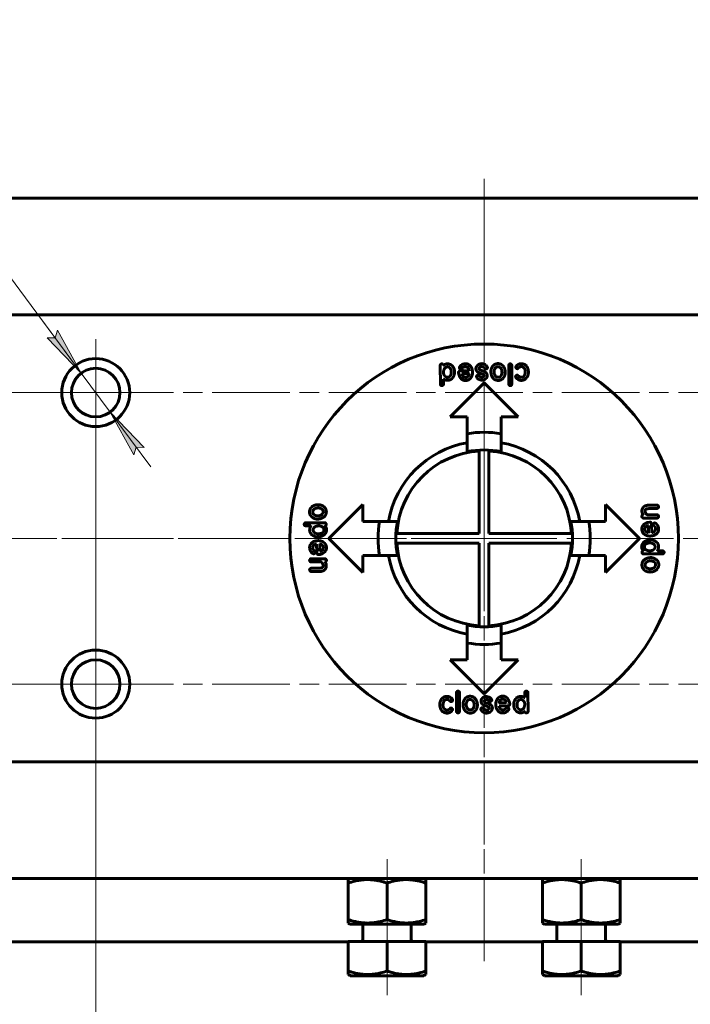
# Model space of a CAD drawing. Header units: millimetres. Extents: x 0 to 594, y 0 to 420.
# Tile 3 of 24: x 97 to 166, y 52 to 153. Entities that reach past the tile are written whole.
import ezdxf

# ---------------------------------------------------------------- set-up
doc = ezdxf.new("R2010")
doc.units = ezdxf.units.MM
for name, pattern in [('K5LT_AXLED', [12, 7.5, -1.5, 1.5, -1.5]), ('K5LT_BASIC', [0]), ('K5LT_THIN', [0])]:
    doc.linetypes.add(name, pattern=pattern)
doc.layers.add('Системный слой', color=7, linetype='Continuous')
doc.layers.add('Системный слой (1)', color=7, linetype='Continuous', true_color=0x6c6c6c)
doc.styles.add('KDIMTEXTSTYLE', font='txt', dxfattribs={"width": 0.96, "oblique": 15, "height": 5})
doc.styles.add('KTEXTSTYLE', font='txt', dxfattribs={"width": 0.96, "height": 5})
doc.dimstyles.new('KDIMSTYLE (1.00)', dxfattribs={"dimtxt": 5, "dimasz": 1, "dimexe": 2, "dimexo": 0, "dimgap": 1, "dimtad": 1, "dimtxsty": 'KDIMTEXTSTYLE', "dimsah": 1, "dimcen": 0, "dimdle": 1, "dimadec": 0, "dimazin": 0, "dimtfac": 0.667, "dimtmove": 0, "dimatfit": 3, "dimfxl": 1, "dimtvp": 1, "dimtolj": 1, "dimtzin": 0, "dimarcsym": 0})

# ---------------------------------------------------------------- blocks, each defined once
blk = doc.blocks.new('U37')
at = {"layer": 'Системный слой (1)', "color": 150, "linetype": 'K5LT_BASIC', "lineweight": 60, "true_color": 0x0080ff}
for p, q in [((150.95, 55.03), (154.75, 55.03)), ((154.75, 55.03), (158.55, 55.03))]:
    blk.add_line(p, q, dxfattribs=at)
blk = doc.blocks.new('U46')
at = {"layer": 'Системный слой (1)', "color": 150, "linetype": 'K5LT_BASIC', "lineweight": 60, "true_color": 0x0080ff}
for p, q in [((130.95, 60.33), (134.75, 60.33)), ((134.75, 60.33), (138.55, 60.33))]:
    blk.add_line(p, q, dxfattribs=at)
blk = doc.blocks.new('U47')
at = {"layer": 'Системный слой (1)', "color": 150, "linetype": 'K5LT_BASIC', "lineweight": 60, "true_color": 0x0080ff}
for p, q in [((150.95, 60.33), (154.75, 60.33)), ((154.75, 60.33), (158.55, 60.33))]:
    blk.add_line(p, q, dxfattribs=at)
blk = doc.blocks.new('U48')
at = {"layer": 'Системный слой (1)', "color": 150, "linetype": 'K5LT_BASIC', "lineweight": 60, "true_color": 0x0080ff}
for p, q in [((130.95, 55.03), (134.75, 55.03)), ((134.75, 55.03), (138.55, 55.03))]:
    blk.add_line(p, q, dxfattribs=at)
blk = doc.blocks.new('U49')
at = {"layer": 'Системный слой (1)', "color": 150, "linetype": 'K5LT_BASIC', "lineweight": 60, "true_color": 0x0080ff}
for p, q in [((130.75, 58.53), (86.35, 58.53)), ((150.75, 58.53), (138.75, 58.53)), ((203.15, 58.53), (158.75, 58.53))]:
    blk.add_line(p, q, dxfattribs=at)
blk = doc.blocks.new('U50')
at = {"layer": 'Системный слой (1)', "color": 30, "linetype": 'K5LT_AXLED', "lineweight": 18, "true_color": 0xff8000}
for q in [(104.75, 117.03), (99.25, 85.03), (110.25, 85.03), (104.75, 79.53)]:
    blk.add_line((104.75, 85.03), q, dxfattribs=at)
blk = doc.blocks.new('U51')
at = {"layer": 'Системный слой (1)', "color": 30, "linetype": 'K5LT_AXLED', "lineweight": 18, "true_color": 0xff8000}
for q in [(104.75, 120.53), (99.25, 115.03), (186.75, 115.03), (104.75, 109.53)]:
    blk.add_line((104.75, 115.03), q, dxfattribs=at)
blk = doc.blocks.new('U52')
at = {"layer": 'Системный слой (1)', "color": 30, "linetype": 'K5LT_AXLED', "lineweight": 18, "true_color": 0xff8000}
for q in [(144.75, 137.03), (69.25, 100.03), (220.25, 100.03), (144.75, 56.53)]:
    blk.add_line((144.75, 100.03), q, dxfattribs=at)
blk = doc.blocks.new('U53')
at = {"layer": 'Системный слой (1)', "color": 30, "linetype": 'K5LT_AXLED', "lineweight": 18, "true_color": 0xff8000}
for q in [(184.75, 90.53), (102.75, 85.03), (190.25, 85.03), (184.75, 79.53)]:
    blk.add_line((184.75, 85.03), q, dxfattribs=at)
blk = doc.blocks.new('D9')
at = {"layer": 'Системный слой (1)'}
for points in [[(103.26, 117.04), (100.81, 121.45), (100.58, 120.66), (99.75, 120.67)], [(109.75, 109.4), (106.24, 113.03), (108.69, 108.62), (108.92, 109.41)]]:
    blk.add_hatch(color=7, dxfattribs=at).paths.add_polyline_path(points)
at = {"layer": 'Системный слой (1)', "color": 7, "linetype": 'K5LT_THIN', "lineweight": 18}
for p, q in [((82.5, 145.03), (51.94, 145.03)), ((103.26, 117.04), (82.5, 145.03)), ((103.26, 117.04), (99.09, 122.66)), ((100.58, 120.66), (99.75, 120.67)), ((99.75, 120.67), (103.26, 117.04)), ((100.81, 121.45), (100.58, 120.66)), ((103.26, 117.04), (100.81, 121.45)), ((106.24, 113.03), (103.26, 117.04)), ((106.24, 113.03), (108.69, 108.62)), ((109.75, 109.4), (106.24, 113.03)), ((106.24, 113.03), (110.41, 107.4)), ((108.69, 108.62), (108.92, 109.41)), ((108.92, 109.41), (109.75, 109.4))]:
    blk.add_line(p, q, dxfattribs=at)
blk.add_wipeout([(53.94, 146.03), (53.94, 153.41), (79.44, 153.41), (79.44, 146.03)]).dxf.layer = 'Системный слой (1)'
at = {"layer": 'Системный слой (1)', "color": 7, "char_height": 5, "attachment_point": 1, "style": 'KTEXTSTYLE'}
for s, insert in [('\\fArial|b0|c204|p34;\\H5.0;\\W1.000;\\Q15;\\fGOST Type AU|b0|i0|c204|p34;\\Q15;\\W0.960;4 отв. ', (53.94, 152.61)), ('\\fArial|b0|c204|p34;\\H5.0;\\W1.000;\\Q15;\\fGOST Type AU|b0|i0|c204|p34;\\Q15;\\W0.960;M', (71.93, 152.61)), ('\\fArial|b0|c204|p34;\\H5.0;\\W1.000;\\Q15;\\fGOST Type AU|b0|i0|c204|p34;\\Q15;\\W0.960;5', (75.9, 152.61))]:
    blk.add_mtext(s, dxfattribs=dict(at, insert=insert))
blk = doc.blocks.new('KDIMARROW_01')
at = {"layer": 'Системный слой'}
blk.add_hatch(color=0, dxfattribs=at).paths.add_polyline_path([(-5, -0.66), (0, 0), (-5, 0.66), (-4.5, 0)])
at = {"layer": 'Системный слой', "color": 0, "linetype": 'K5LT_THIN', "lineweight": 18}
for p, q in [((-4.5, 0), (-5, 0.66)), ((-5, 0.66), (0, 0)), ((0, 0), (-5, -0.66)), ((-5, -0.66), (-4.5, 0))]:
    blk.add_line(p, q, dxfattribs=at)
at = {"layer": 'Системный слой (1)', "color": 0, "linetype": 'K5LT_THIN', "lineweight": 18}
blk.add_line((305.92, 124.03), (303.92, 124.03), dxfattribs=at)
blk = doc.blocks.new('D10')
at = {"layer": 'Системный слой (1)'}
for points in [[(59.75, 110.03), (59.09, 115.03), (58.43, 110.03), (59.09, 110.53)], [(59.09, 85.03), (59.75, 90.03), (59.09, 89.53), (58.43, 90.03)]]:
    blk.add_hatch(color=7, dxfattribs=at).paths.add_polyline_path(points)
at = {"layer": 'Системный слой (1)', "color": 7, "linetype": 'K5LT_THIN', "lineweight": 18}
for p, q in [((104.75, 115.03), (57.09, 115.03)), ((58.43, 110.03), (59.09, 115.03)), ((59.09, 115.03), (59.75, 110.03)), ((59.09, 115.03), (59.09, 85.03)), ((59.09, 110.53), (58.43, 110.03)), ((59.75, 110.03), (59.09, 110.53)), ((59.09, 85.03), (58.43, 90.03)), ((58.43, 90.03), (59.09, 89.53)), ((59.09, 89.53), (59.75, 90.03)), ((59.75, 90.03), (59.09, 85.03)), ((104.75, 85.03), (57.09, 85.03))]:
    blk.add_line(p, q, dxfattribs=at)
blk.add_wipeout([(58.09, 96.08), (50.71, 96.08), (50.71, 103.67), (58.09, 103.67)]).dxf.layer = 'Системный слой (1)'
at = {"layer": 'Системный слой (1)', "color": 7, "insert": (51.5, 96.08), "char_height": 5, "attachment_point": 1, "rotation": 90, "style": 'KTEXTSTYLE'}
blk.add_mtext('\\fArial|b0|c204|p34;\\H5.0;\\W1.000;\\Q15;\\fGOST Type AU|b0|i0|c204|p34;\\Q15;\\W0.960;30', dxfattribs=at)
blk = doc.blocks.new('D11')
at = {"layer": 'Системный слой (1)'}
for points in [[(104.75, 37.66), (109.75, 38.32), (109.25, 37.66), (109.75, 37)], [(184.75, 37.66), (179.75, 38.32), (180.25, 37.66), (179.75, 37)]]:
    blk.add_hatch(color=7, dxfattribs=at).paths.add_polyline_path(points)
at = {"layer": 'Системный слой (1)', "color": 7, "linetype": 'K5LT_THIN', "lineweight": 18}
for p, q in [((104.75, 85.03), (104.75, 35.66)), ((184.75, 85.03), (184.75, 35.66)), ((104.75, 37.66), (109.75, 38.32)), ((109.75, 37), (104.75, 37.66)), ((104.75, 37.66), (184.75, 37.66)), ((109.75, 38.32), (109.25, 37.66)), ((109.25, 37.66), (109.75, 37)), ((180.25, 37.66), (179.75, 38.32)), ((179.75, 38.32), (184.75, 37.66)), ((184.75, 37.66), (179.75, 37)), ((179.75, 37), (180.25, 37.66))]:
    blk.add_line(p, q, dxfattribs=at)
blk.add_wipeout([(140.67, 38.66), (140.67, 46.04), (148.51, 46.04), (148.51, 38.66)]).dxf.layer = 'Системный слой (1)'
at = {"layer": 'Системный слой (1)', "color": 7, "insert": (140.67, 45.25), "char_height": 5, "attachment_point": 1, "style": 'KTEXTSTYLE'}
blk.add_mtext('\\fArial|b0|c204|p34;\\H5.0;\\W1.000;\\Q15;\\fGOST Type AU|b0|i0|c204|p34;\\Q15;\\W0.960;80', dxfattribs=at)

msp = doc.modelspace()

# ---------------------------------------------------------------- linework, layer by layer
at = {"layer": 'Системный слой (1)', "color": 30, "linetype": 'K5LT_AXLED', "lineweight": 18, "true_color": 0xff8000}
for p, q in [((144.751, 137.034), (144.751, 56.534)), ((184.751, 115.034), (104.751, 115.034)), ((104.751, 115.034), (104.751, 85.034)), ((69.251, 100.034), (220.251, 100.034)), ((104.751, 85.034), (184.751, 85.034)), ((134.751, 67.034), (134.751, 62.562)), ((154.751, 67.034), (154.751, 62.562)), ((134.751, 62.807), (134.751, 56.534)), ((154.751, 62.807), (154.751, 56.534)), ((134.751, 57.507), (134.751, 53.034)), ((154.751, 57.507), (154.751, 53.034))]:
    msp.add_line(p, q, dxfattribs=at)
at = {"layer": 'Системный слой (1)', "color": 150, "linetype": 'K5LT_BASIC', "lineweight": 60, "true_color": 0x0080ff}
for p, q in [((203.151, 135.034), (86.351, 135.034)), ((203.151, 123.034), (86.351, 123.034)), ((140.241, 115.895), (140.223, 117.805)), ((142.207, 117.577), (142.207, 117.593)), ((146.138, 117.688), (146.226, 117.688)), ((147.286, 115.913), (147.286, 117.848)), ((147.6, 117.831), (147.6, 115.94)), ((148.511, 118.01), (148.599, 118.01)), ((148.652, 117.704), (148.564, 117.704)), ((140.572, 117.064), (140.572, 117.203)), ((141.366, 117.211), (141.366, 117.16)), ((141.706, 117.177), (141.706, 117.15)), ((142.146, 116.896), (142.12, 117.106)), ((142.381, 117.446), (142.338, 117.446)), ((142.391, 117.279), (143.209, 117.289)), ((142.46, 116.932), (142.469, 116.948)), ((142.887, 116.591), (142.818, 116.591)), ((143.209, 116.948), (143.201, 116.905)), ((143.209, 117.289), (143.209, 117.297)), ((143.972, 116.669), (143.972, 116.722)), ((144.094, 116.818), (144.121, 116.818)), ((144.235, 117.516), (144.235, 117.471)), ((144.739, 116.748), (144.739, 116.765)), ((144.957, 117.463), (144.914, 117.463)), ((145.063, 116.8), (145.063, 116.704)), ((145.45, 117.165), (145.44, 117.208)), ((147.997, 116.659), (147.997, 116.685)), ((148.18, 117.496), (148.146, 117.496)), ((148.564, 116.606), (148.617, 116.606)), ((140.572, 116.428), (140.564, 116.409)), ((140.564, 116.409), (140.564, 115.895)), ((141.251, 112.534), (144.751, 116.034)), ((142.818, 116.269), (142.765, 116.269)), ((144.751, 116.034), (148.251, 112.534)), ((148.625, 116.292), (148.529, 116.292)), ((143.001, 112.534), (141.251, 112.534)), ((143.001, 110.807), (143.001, 112.534)), ((146.501, 112.534), (146.501, 110.807)), ((148.251, 112.534), (146.501, 112.534)), ((143.001, 108.965), (143.001, 110.807)), ((146.501, 110.807), (146.501, 108.965)), ((144.251, 108.019), (144.251, 109.021)), ((145.251, 108.019), (145.251, 109.021)), ((144.251, 108.019), (144.251, 100.534)), ((145.251, 100.534), (145.251, 108.019)), ((128.751, 100.034), (132.251, 103.534)), ((132.251, 103.534), (132.251, 101.784)), ((157.251, 101.784), (157.251, 103.534)), ((157.251, 103.534), (160.751, 100.034)), ((161.681, 103.443), (162.544, 103.451)), ((127.097, 102.712), (127.097, 102.799)), ((161.002, 102.798), (161.002, 102.894)), ((161.114, 102.457), (161.124, 102.457)), ((161.124, 102.457), (161.124, 102.475)), ((161.62, 102.457), (162.536, 102.465)), ((162.544, 103.102), (162.353, 103.102)), ((126.216, 101.468), (126.216, 101.476)), ((126.365, 101.633), (128.361, 101.642)), ((127.62, 102.024), (127.577, 102.014)), ((128.361, 101.329), (128.361, 101.319)), ((128.491, 101.538), (128.491, 101.468)), ((132.251, 101.784), (133.978, 101.784)), ((133.978, 101.784), (135.82, 101.784)), ((153.681, 101.784), (155.524, 101.784)), ((155.524, 101.784), (157.251, 101.784)), ((160.993, 102.257), (160.993, 102.318)), ((162.571, 102.126), (161.149, 102.126)), ((161.612, 101.68), (161.822, 101.706)), ((161.648, 101.366), (161.665, 101.357)), ((161.995, 101.435), (162.005, 100.616)), ((162.162, 101.445), (162.162, 101.488)), ((162.293, 101.619), (162.31, 101.619)), ((162.718, 102.3), (162.718, 102.292)), ((126.801, 101.311), (126.469, 101.311)), ((126.783, 100.866), (126.783, 100.893)), ((126.844, 101.319), (126.801, 101.311)), ((127.147, 100.901), (127.147, 100.936)), ((127.696, 101.319), (127.766, 101.319)), ((136.766, 100.534), (135.765, 100.534)), ((144.251, 100.534), (136.766, 100.534)), ((152.735, 100.534), (145.251, 100.534)), ((152.735, 100.534), (153.737, 100.534)), ((160.985, 101.008), (160.985, 101.061)), ((161.307, 100.939), (161.307, 101.008)), ((161.665, 100.616), (161.622, 100.625)), ((162.005, 100.616), (162.014, 100.616)), ((127.496, 99.452), (127.488, 99.452)), ((127.506, 98.634), (127.496, 99.452)), ((127.689, 100.187), (127.559, 100.187)), ((127.83, 100.205), (127.689, 100.187)), ((127.837, 99.452), (127.88, 99.444)), ((132.251, 96.534), (128.751, 100.034)), ((136.766, 99.534), (135.765, 99.534)), ((136.766, 99.534), (144.251, 99.534)), ((144.251, 99.534), (144.251, 92.05)), ((145.251, 99.534), (152.735, 99.534)), ((145.251, 92.05), (145.251, 99.534)), ((152.735, 99.534), (153.737, 99.534)), ((160.751, 100.034), (157.251, 96.534)), ((161.671, 99.864), (161.812, 99.882)), ((161.812, 99.882), (161.942, 99.882)), ((127.208, 98.45), (127.192, 98.45)), ((127.339, 98.624), (127.339, 98.581)), ((127.89, 98.389), (127.68, 98.363)), ((127.853, 98.703), (127.837, 98.711)), ((128.194, 99.13), (128.194, 99.06)), ((128.516, 99.06), (128.516, 99.007)), ((133.978, 98.284), (132.251, 98.284)), ((132.251, 98.284), (132.251, 96.534)), ((135.82, 98.284), (133.978, 98.284)), ((155.524, 98.284), (153.681, 98.284)), ((157.251, 98.284), (155.524, 98.284)), ((157.251, 96.534), (157.251, 98.284)), ((161.01, 98.531), (161.01, 98.601)), ((161.14, 98.74), (161.14, 98.75)), ((163.136, 98.435), (161.14, 98.427)), ((161.805, 98.75), (161.736, 98.75)), ((162.354, 99.168), (162.354, 99.133)), ((162.657, 98.75), (162.7, 98.758)), ((162.7, 98.758), (163.032, 98.758)), ((162.718, 99.203), (162.718, 99.176)), ((163.285, 98.601), (163.285, 98.592)), ((126.783, 97.769), (126.783, 97.777)), ((126.93, 97.943), (128.353, 97.943)), ((127.881, 97.612), (126.965, 97.604)), ((128.387, 97.612), (128.377, 97.612)), ((128.377, 97.612), (128.377, 97.594)), ((128.5, 97.271), (128.5, 97.175)), ((128.508, 97.812), (128.508, 97.751)), ((161.881, 98.045), (161.924, 98.055)), ((162.404, 97.357), (162.404, 97.27)), ((126.957, 96.967), (127.149, 96.967)), ((127.82, 96.626), (126.957, 96.618)), ((144.251, 92.05), (144.251, 91.048)), ((145.251, 92.05), (145.251, 91.048)), ((143.001, 89.261), (143.001, 91.104)), ((146.501, 91.104), (146.501, 89.261)), ((143.001, 87.534), (143.001, 89.261)), ((146.501, 89.261), (146.501, 87.534)), ((144.751, 84.034), (141.251, 87.534)), ((141.251, 87.534), (143.001, 87.534)), ((148.251, 87.534), (144.751, 84.034)), ((146.501, 87.534), (148.251, 87.534)), ((141.901, 82.237), (141.901, 84.129)), ((142.216, 84.156), (142.216, 82.221)), ((148.938, 83.659), (148.938, 84.174)), ((149.26, 84.174), (149.278, 82.264)), ((140.876, 83.777), (140.972, 83.777)), ((140.937, 83.463), (140.884, 83.463)), ((141.505, 83.41), (141.505, 83.383)), ((144.438, 83.269), (144.438, 83.365)), ((144.762, 83.32), (144.762, 83.304)), ((145.407, 83.251), (145.381, 83.251)), ((145.53, 83.4), (145.53, 83.347)), ((146.292, 83.12), (146.3, 83.163)), ((146.614, 83.478), (146.684, 83.478)), ((146.684, 83.8), (146.737, 83.8)), ((147.041, 83.137), (147.033, 83.12)), ((147.355, 83.173), (147.382, 82.963)), ((148.929, 83.641), (148.938, 83.659)), ((140.85, 82.365), (140.937, 82.365)), ((141.321, 82.573), (141.356, 82.573)), ((143.363, 82.381), (143.276, 82.381)), ((144.051, 82.904), (144.061, 82.861)), ((144.544, 82.606), (144.587, 82.606)), ((145.267, 82.553), (145.267, 82.598)), ((147.11, 82.79), (146.292, 82.78)), ((146.292, 82.78), (146.292, 82.771)), ((147.12, 82.623), (147.163, 82.623)), ((147.294, 82.492), (147.294, 82.475)), ((147.795, 82.892), (147.795, 82.919)), ((148.136, 82.857), (148.136, 82.909)), ((148.929, 83.005), (148.929, 82.866)), ((140.99, 82.059), (140.903, 82.059)), ((203.151, 77.034), (86.351, 77.034)), ((203.151, 65.034), (86.351, 65.034)), ((130.951, 65.034), (130.751, 64.919)), ((130.751, 64.562), (130.751, 64.919)), ((138.551, 65.034), (138.751, 64.919)), ((138.751, 64.919), (138.751, 64.562)), ((150.951, 65.034), (150.751, 64.919)), ((150.751, 64.562), (150.751, 64.919)), ((158.551, 65.034), (158.751, 64.919)), ((158.751, 64.919), (158.751, 64.562)), ((130.751, 64.562), (130.751, 60.807)), ((134.751, 64.562), (134.751, 60.807)), ((138.751, 64.562), (138.751, 60.807)), ((150.751, 64.562), (150.751, 60.807)), ((154.751, 64.562), (154.751, 60.807)), ((158.751, 64.562), (158.751, 60.807)), ((130.751, 60.45), (130.751, 60.807)), ((138.751, 60.807), (138.751, 60.45)), ((150.751, 60.45), (150.751, 60.807)), ((158.751, 60.807), (158.751, 60.45)), ((130.751, 60.45), (130.951, 60.334)), ((132.251, 58.734), (132.251, 60.334)), ((137.251, 58.734), (137.251, 60.334)), ((138.751, 60.45), (138.551, 60.334)), ((150.751, 60.45), (150.951, 60.334)), ((152.251, 58.734), (152.251, 60.334)), ((157.251, 58.734), (157.251, 60.334)), ((158.751, 60.45), (158.551, 60.334)), ((130.751, 58.534), (130.751, 55.507)), ((134.751, 58.534), (130.751, 58.534)), ((138.751, 58.534), (134.751, 58.534)), ((134.751, 58.534), (134.751, 55.507)), ((138.751, 58.534), (138.751, 55.507)), ((154.751, 58.534), (150.751, 58.534)), ((150.751, 58.534), (150.751, 55.507)), ((154.751, 58.534), (154.751, 55.507)), ((158.751, 58.534), (154.751, 58.534)), ((158.751, 58.534), (158.751, 55.507)), ((130.751, 55.15), (130.751, 55.507)), ((130.751, 55.15), (130.951, 55.034)), ((138.751, 55.15), (138.551, 55.034)), ((138.751, 55.507), (138.751, 55.15)), ((150.751, 55.15), (150.751, 55.507)), ((150.751, 55.15), (150.951, 55.034)), ((158.751, 55.15), (158.551, 55.034)), ((158.751, 55.507), (158.751, 55.15))]:
    msp.add_line(p, q, dxfattribs=at)
for centre, radius in [((144.751, 100.034), 20), ((104.751, 115.034), 3.5), ((104.751, 115.034), 2.5), ((104.751, 85.034), 3.5), ((104.751, 85.034), 2.5)]:
    msp.add_circle(centre, radius, dxfattribs=at)
for centre, radius, start, end in [((144.751, 100.034), 10.914, 80.77329, 99.22671), ((144.751, 100.034), 10, 100.07866, 169.92134), ((144.751, 100.034), 10, 10.07866, 79.92134), ((144.751, 100.034), 9, 93.18474, 176.81526), ((144.751, 100.034), 9.1, 78.91251, 101.08749), ((144.751, 100.034), 9, 3.18474, 86.81526), ((144.751, 100.034), 10.914, 170.77329, 189.22671), ((144.751, 100.034), 9.1, 168.91251, 191.08749), ((144.751, 100.034), 9.1, 348.91251, 11.08749), ((144.751, 100.034), 10.914, 350.77329, 9.22671), ((144.751, 100.034), 9, 183.18474, 266.81526), ((144.751, 100.034), 9, 273.18474, 356.81526), ((144.751, 100.034), 10, 190.07866, 259.92134), ((144.751, 100.034), 10, 280.07866, 349.92134), ((144.751, 100.034), 9.1, 258.91251, 281.08749), ((144.751, 100.034), 10.914, 260.77329, 279.22671), ((132.051, 58.734), 0.2, 270, 0), ((137.451, 58.734), 0.2, 180, 270), ((152.051, 58.734), 0.2, 270, 0), ((157.451, 58.734), 0.2, 180, 270)]:
    msp.add_arc(centre, radius, start, end, dxfattribs=at)
for points in [[(140.388, 117.989), (140.223, 117.989), (140.223, 117.805)], [(140.398, 117.997), (140.388, 117.997), (140.388, 117.989)], [(140.572, 117.848), (140.496, 117.997), (140.398, 117.997)], [(140.974, 117.997), (140.742, 117.979), (140.572, 117.848)], [(141.017, 117.674), (140.635, 117.674), (140.572, 117.203)], [(141.409, 117.84), (141.197, 117.997), (140.974, 117.997)], [(141.166, 117.613), (141.071, 117.674), (141.017, 117.674)], [(141.366, 117.211), (141.366, 117.446), (141.166, 117.613)], [(141.706, 117.177), (141.706, 117.577), (141.409, 117.84)], [(142.399, 117.865), (142.207, 117.712), (142.207, 117.593)], [(142.207, 117.577), (142.229, 117.468), (142.338, 117.446)], [(142.87, 118.003), (142.566, 118.003), (142.399, 117.865)], [(142.503, 117.524), (142.614, 117.689), (142.826, 117.689)], [(142.826, 117.689), (143.115, 117.689), (143.209, 117.297)], [(143.489, 117.532), (143.246, 118.003), (142.87, 118.003)], [(144.164, 117.926), (143.902, 117.741), (143.902, 117.489)], [(144.531, 118.012), (144.377, 118.012), (144.164, 117.926)], [(144.235, 117.516), (144.235, 117.668), (144.504, 117.707)], [(144.504, 117.707), (144.675, 117.674), (144.749, 117.612)], [(144.992, 117.793), (144.759, 118.012), (144.531, 118.012)], [(144.749, 117.612), (144.85, 117.463), (144.914, 117.463)], [(144.957, 117.463), (145.055, 117.463), (145.088, 117.612)], [(145.088, 117.612), (145.088, 117.674), (144.992, 117.793)], [(145.738, 117.863), (145.44, 117.549), (145.44, 117.208)], [(146.183, 118.018), (145.933, 118.018), (145.738, 117.863)], [(146.138, 117.688), (145.926, 117.688), (145.799, 117.357)], [(146.793, 117.661), (146.545, 118.018), (146.183, 118.018)], [(146.591, 117.112), (146.591, 117.6), (146.226, 117.688)], [(146.924, 117.112), (146.924, 117.425), (146.793, 117.661)], [(147.435, 117.997), (147.324, 117.997), (147.286, 117.848)], [(147.6, 117.831), (147.6, 117.969), (147.435, 117.997)], [(148.189, 117.888), (148.007, 117.736), (148.007, 117.645)], [(148.007, 117.645), (148.041, 117.496), (148.146, 117.496)], [(148.18, 117.496), (148.217, 117.496), (148.268, 117.539)], [(148.511, 118.01), (148.375, 118.01), (148.189, 117.888)], [(148.268, 117.539), (148.412, 117.704), (148.564, 117.704)], [(148.939, 117.922), (148.709, 118.01), (148.599, 118.01)], [(148.652, 117.704), (148.991, 117.575), (148.991, 117.165)], [(149.313, 117.112), (149.313, 117.696), (148.939, 117.922)], [(140.572, 117.064), (140.572, 116.841), (140.764, 116.689)], [(140.764, 116.689), (140.831, 116.636), (140.947, 116.609)], [(140.947, 116.609), (141.293, 116.609), (141.357, 117.064)], [(141.357, 117.064), (141.366, 117.064), (141.366, 117.16)], [(141.392, 116.428), (141.706, 116.724), (141.706, 117.15)], [(142.391, 117.279), (142.12, 117.279), (142.12, 117.106)], [(142.146, 116.896), (142.212, 116.639), (142.399, 116.442)], [(142.381, 117.446), (142.426, 117.446), (142.503, 117.524)], [(142.46, 116.932), (142.574, 116.591), (142.818, 116.591)], [(143.183, 116.957), (142.986, 116.957), (142.469, 116.948)], [(142.887, 116.591), (143.079, 116.591), (143.201, 116.905)], [(143.209, 116.948), (143.193, 116.957), (143.183, 116.957)], [(143.228, 116.391), (143.558, 116.672), (143.558, 117.132)], [(143.558, 117.132), (143.542, 117.314), (143.489, 117.532)], [(143.902, 117.489), (143.902, 117.363), (143.982, 117.244)], [(144.094, 116.818), (144.025, 116.818), (143.972, 116.722)], [(143.972, 116.669), (144.041, 116.378), (144.522, 116.312)], [(143.982, 117.244), (144.061, 117.094), (144.488, 116.983)], [(144.347, 116.669), (144.195, 116.818), (144.121, 116.818)], [(144.618, 117.279), (144.235, 117.347), (144.235, 117.471)], [(144.531, 116.626), (144.443, 116.626), (144.347, 116.669)], [(144.488, 116.983), (144.739, 116.925), (144.739, 116.765)], [(144.739, 116.748), (144.693, 116.626), (144.531, 116.626)], [(145.063, 116.8), (145.063, 117.115), (144.618, 117.279)], [(144.88, 116.426), (145.025, 116.53), (145.063, 116.704)], [(145.45, 117.165), (145.44, 117.165), (145.44, 117.157)], [(145.44, 117.157), (145.44, 117.144), (145.467, 116.947)], [(145.467, 116.947), (145.649, 116.284), (146.199, 116.284)], [(145.799, 117.357), (145.781, 117.231), (145.773, 117.208)], [(145.773, 117.208), (145.773, 116.806), (146.052, 116.641)], [(146.052, 116.641), (146.138, 116.606), (146.207, 116.606)], [(146.207, 116.606), (146.456, 116.606), (146.566, 116.947)], [(146.522, 116.363), (146.924, 116.629), (146.924, 117.112)], [(146.566, 116.947), (146.591, 117.015), (146.591, 117.112)], [(148.154, 116.833), (147.997, 116.813), (147.997, 116.685)], [(147.997, 116.659), (147.997, 116.563), (148.207, 116.406)], [(148.407, 116.641), (148.215, 116.833), (148.154, 116.833)], [(148.564, 116.606), (148.508, 116.606), (148.407, 116.641)], [(148.982, 117.094), (148.9, 116.606), (148.617, 116.606)], [(148.948, 116.398), (149.313, 116.676), (149.313, 117.112)], [(148.991, 117.165), (148.982, 117.13), (148.982, 117.094)], [(140.241, 115.895), (140.241, 115.783), (140.388, 115.748)], [(140.388, 115.748), (140.564, 115.773), (140.564, 115.895)], [(140.572, 116.428), (140.722, 116.32), (140.903, 116.297)], [(140.903, 116.297), (141.217, 116.297), (141.392, 116.428)], [(142.399, 116.442), (142.632, 116.269), (142.765, 116.269)], [(142.818, 116.269), (143.039, 116.269), (143.228, 116.391)], [(144.522, 116.312), (144.618, 116.308), (144.67, 116.32)], [(144.67, 116.32), (144.802, 116.363), (144.88, 116.426)], [(146.199, 116.284), (146.361, 116.284), (146.522, 116.363)], [(147.286, 115.913), (147.286, 115.773), (147.451, 115.748)], [(147.451, 115.748), (147.6, 115.771), (147.6, 115.94)], [(148.207, 116.406), (148.346, 116.315), (148.529, 116.292)], [(148.625, 116.292), (148.777, 116.292), (148.948, 116.398)], [(127.124, 103.367), (126.767, 103.118), (126.767, 102.756)], [(127.673, 103.497), (127.36, 103.497), (127.124, 103.367)], [(128.422, 103.095), (128.156, 103.497), (127.673, 103.497)], [(161.681, 103.443), (161.441, 103.443), (161.245, 103.338)], [(162.718, 103.267), (162.695, 103.451), (162.544, 103.451)], [(126.767, 102.756), (126.767, 102.507), (126.922, 102.311)], [(127.673, 103.165), (127.185, 103.165), (127.097, 102.799)], [(127.097, 102.712), (127.097, 102.5), (127.428, 102.373)], [(127.428, 102.373), (127.554, 102.354), (127.577, 102.346)], [(127.577, 102.346), (127.979, 102.346), (128.144, 102.626)], [(127.838, 103.14), (127.77, 103.165), (127.673, 103.165)], [(128.179, 102.781), (128.179, 103.029), (127.838, 103.14)], [(127.838, 102.04), (128.501, 102.222), (128.501, 102.773)], [(128.144, 102.626), (128.179, 102.712), (128.179, 102.781)], [(128.501, 102.773), (128.501, 102.935), (128.422, 103.095)], [(161.114, 102.457), (160.993, 102.399), (160.993, 102.318)], [(161.245, 103.338), (161.002, 103.128), (161.002, 102.894)], [(161.002, 102.798), (161.002, 102.652), (161.124, 102.475)], [(161.324, 102.841), (161.324, 102.989), (161.446, 103.059)], [(161.481, 102.51), (161.324, 102.692), (161.324, 102.841)], [(161.446, 103.059), (161.446, 103.102), (162.353, 103.102)], [(161.62, 102.457), (161.524, 102.457), (161.481, 102.51)], [(162.718, 102.3), (162.718, 102.45), (162.536, 102.465)], [(162.544, 103.102), (162.718, 103.145), (162.718, 103.267)], [(126.365, 101.633), (126.252, 101.633), (126.216, 101.476)], [(126.216, 101.468), (126.216, 101.447), (126.243, 101.39)], [(126.243, 101.39), (126.294, 101.311), (126.469, 101.311)], [(126.922, 102.311), (127.236, 102.014), (127.577, 102.014)], [(127.62, 102.024), (127.62, 102.014), (127.628, 102.014)], [(127.628, 102.014), (127.641, 102.014), (127.838, 102.04)], [(128.491, 101.538), (128.424, 101.642), (128.361, 101.642)], [(128.361, 101.329), (128.467, 101.329), (128.491, 101.468)], [(161.159, 101.427), (160.985, 101.194), (160.985, 101.061)], [(160.993, 102.257), (161.049, 102.126), (161.149, 102.126)], [(161.612, 101.68), (161.355, 101.614), (161.159, 101.427)], [(161.648, 101.366), (161.307, 101.251), (161.307, 101.008)], [(161.673, 100.643), (161.673, 100.84), (161.665, 101.357)], [(161.995, 101.435), (161.995, 101.706), (161.822, 101.706)], [(162.293, 101.619), (162.184, 101.597), (162.162, 101.488)], [(162.162, 101.445), (162.162, 101.4), (162.24, 101.323)], [(162.581, 101.427), (162.429, 101.619), (162.31, 101.619)], [(162.571, 102.126), (162.644, 102.126), (162.71, 102.23)], [(162.72, 100.955), (162.72, 101.26), (162.581, 101.427)], [(162.71, 102.23), (162.718, 102.249), (162.718, 102.292)], [(126.914, 101.311), (126.783, 101.139), (126.783, 100.893)], [(126.783, 100.866), (126.783, 100.653), (126.975, 100.431)], [(126.844, 101.319), (126.844, 101.311), (126.914, 101.311)], [(126.975, 100.431), (127.299, 100.187), (127.559, 100.187)], [(127.355, 101.242), (127.147, 101.096), (127.147, 100.936)], [(127.147, 100.901), (127.147, 100.588), (127.6, 100.501)], [(127.696, 101.319), (127.491, 101.303), (127.355, 101.242)], [(127.6, 100.501), (128.1, 100.501), (128.237, 100.78)], [(128.253, 100.911), (128.253, 101.245), (127.766, 101.319)], [(127.83, 100.205), (128.095, 100.269), (128.265, 100.378)], [(128.237, 100.78), (128.253, 100.883), (128.253, 100.911)], [(128.265, 100.378), (128.528, 100.623), (128.528, 100.911)], [(128.528, 100.911), (128.528, 101.134), (128.361, 101.319)], [(160.985, 101.008), (160.985, 100.787), (161.107, 100.598)], [(161.107, 100.598), (161.388, 100.268), (161.848, 100.268)], [(161.307, 100.939), (161.307, 100.747), (161.622, 100.625)], [(161.665, 100.616), (161.673, 100.633), (161.673, 100.643)], [(161.848, 100.268), (162.03, 100.284), (162.248, 100.337)], [(162.405, 101), (162.405, 100.711), (162.014, 100.616)], [(162.24, 101.323), (162.405, 101.212), (162.405, 101)], [(162.248, 100.337), (162.72, 100.58), (162.72, 100.955)], [(127.253, 99.732), (126.782, 99.489), (126.782, 99.113)], [(127.096, 99.069), (127.096, 99.358), (127.488, 99.452)], [(127.653, 99.801), (127.471, 99.785), (127.253, 99.732)], [(128.394, 99.471), (128.113, 99.801), (127.653, 99.801)], [(127.837, 99.452), (127.828, 99.436), (127.828, 99.426)], [(127.828, 99.426), (127.828, 99.229), (127.837, 98.711)], [(128.194, 99.13), (128.194, 99.322), (127.88, 99.444)], [(128.516, 99.06), (128.516, 99.282), (128.394, 99.471)], [(161.236, 99.69), (160.973, 99.446), (160.973, 99.158)], [(161.671, 99.864), (161.407, 99.8), (161.236, 99.69)], [(161.901, 99.568), (161.402, 99.568), (161.264, 99.289)], [(162.354, 99.168), (162.354, 99.48), (161.901, 99.568)], [(162.526, 99.638), (162.202, 99.882), (161.942, 99.882)], [(162.718, 99.203), (162.718, 99.416), (162.526, 99.638)], [(126.782, 99.113), (126.782, 98.809), (126.921, 98.642)], [(126.921, 98.642), (127.073, 98.45), (127.192, 98.45)], [(127.261, 98.746), (127.096, 98.857), (127.096, 99.069)], [(127.208, 98.45), (127.317, 98.472), (127.339, 98.581)], [(127.339, 98.624), (127.339, 98.669), (127.261, 98.746)], [(127.506, 98.634), (127.506, 98.363), (127.68, 98.363)], [(127.853, 98.703), (128.194, 98.817), (128.194, 99.06)], [(127.89, 98.389), (128.146, 98.455), (128.343, 98.642)], [(128.343, 98.642), (128.516, 98.875), (128.516, 99.007)], [(160.973, 99.158), (160.973, 98.935), (161.14, 98.75)], [(161.14, 98.74), (161.035, 98.74), (161.01, 98.601)], [(161.01, 98.531), (161.078, 98.427), (161.14, 98.427)], [(161.264, 99.289), (161.248, 99.186), (161.248, 99.158)], [(161.248, 99.158), (161.248, 98.824), (161.736, 98.75)], [(161.805, 98.75), (162.01, 98.766), (162.146, 98.827)], [(162.146, 98.827), (162.354, 98.973), (162.354, 99.133)], [(162.587, 98.758), (162.718, 98.93), (162.718, 99.176)], [(162.657, 98.75), (162.657, 98.758), (162.587, 98.758)], [(163.259, 98.678), (163.207, 98.758), (163.032, 98.758)], [(163.136, 98.435), (163.249, 98.435), (163.285, 98.592)], [(163.285, 98.601), (163.285, 98.622), (163.259, 98.678)], [(126.792, 97.838), (126.783, 97.82), (126.783, 97.777)], [(126.783, 97.769), (126.783, 97.618), (126.965, 97.604)], [(126.93, 97.943), (126.858, 97.943), (126.792, 97.838)], [(127.881, 97.612), (127.977, 97.612), (128.02, 97.559)], [(128.02, 97.559), (128.177, 97.377), (128.177, 97.228)], [(128.508, 97.812), (128.452, 97.943), (128.353, 97.943)], [(128.5, 97.271), (128.5, 97.417), (128.377, 97.594)], [(128.387, 97.612), (128.508, 97.67), (128.508, 97.751)], [(161.663, 98.029), (161, 97.847), (161, 97.296)], [(161, 97.296), (161, 97.134), (161.079, 96.974)], [(161.357, 97.443), (161.322, 97.357), (161.322, 97.288)], [(161.322, 97.288), (161.322, 97.04), (161.663, 96.929)], [(161.924, 97.723), (161.522, 97.723), (161.357, 97.443)], [(161.873, 98.055), (161.86, 98.055), (161.663, 98.029)], [(161.881, 98.045), (161.881, 98.055), (161.873, 98.055)], [(162.579, 97.757), (162.265, 98.055), (161.924, 98.055)], [(162.073, 97.696), (161.947, 97.714), (161.924, 97.723)], [(162.404, 97.357), (162.404, 97.569), (162.073, 97.696)], [(162.377, 96.702), (162.735, 96.95), (162.735, 97.313)], [(162.735, 97.313), (162.735, 97.562), (162.579, 97.757)], [(126.957, 96.967), (126.783, 96.924), (126.783, 96.802)], [(126.783, 96.802), (126.806, 96.618), (126.957, 96.618)], [(128.055, 97.01), (128.055, 96.967), (127.149, 96.967)], [(127.82, 96.626), (128.06, 96.626), (128.257, 96.73)], [(128.177, 97.228), (128.177, 97.079), (128.055, 97.01)], [(128.257, 96.73), (128.5, 96.94), (128.5, 97.175)], [(161.079, 96.974), (161.345, 96.572), (161.828, 96.572)], [(161.663, 96.929), (161.731, 96.904), (161.828, 96.904)], [(161.828, 96.904), (162.316, 96.904), (162.404, 97.27)], [(161.828, 96.572), (162.141, 96.572), (162.377, 96.702)], [(142.05, 84.321), (141.901, 84.298), (141.901, 84.129)], [(142.216, 84.156), (142.216, 84.296), (142.05, 84.321)], [(149.113, 84.321), (148.938, 84.296), (148.938, 84.174)], [(149.26, 84.174), (149.26, 84.286), (149.113, 84.321)], [(140.554, 83.671), (140.188, 83.393), (140.188, 82.957)], [(140.519, 82.975), (140.602, 83.463), (140.884, 83.463)], [(140.876, 83.777), (140.724, 83.777), (140.554, 83.671)], [(140.937, 83.463), (140.994, 83.463), (141.094, 83.428)], [(141.295, 83.663), (141.156, 83.754), (140.972, 83.777)], [(141.094, 83.428), (141.286, 83.236), (141.347, 83.236)], [(141.505, 83.41), (141.505, 83.506), (141.295, 83.663)], [(141.347, 83.236), (141.505, 83.256), (141.505, 83.383)], [(142.98, 83.706), (142.578, 83.44), (142.578, 82.957)], [(142.935, 83.122), (142.91, 83.054), (142.91, 82.957)], [(143.294, 83.463), (143.046, 83.463), (142.935, 83.122)], [(143.302, 83.785), (143.14, 83.785), (142.98, 83.706)], [(143.449, 83.428), (143.363, 83.463), (143.294, 83.463)], [(144.035, 83.122), (143.853, 83.785), (143.302, 83.785)], [(143.729, 82.861), (143.729, 83.263), (143.449, 83.428)], [(144.061, 82.912), (144.061, 82.925), (144.035, 83.122)], [(144.622, 83.643), (144.476, 83.539), (144.438, 83.365)], [(144.438, 83.269), (144.438, 82.953), (144.883, 82.79)], [(144.832, 83.749), (144.699, 83.706), (144.622, 83.643)], [(144.762, 83.32), (144.809, 83.443), (144.971, 83.443)], [(145.014, 83.086), (144.762, 83.144), (144.762, 83.304)], [(144.979, 83.757), (144.883, 83.76), (144.832, 83.749)], [(144.971, 83.443), (145.058, 83.443), (145.154, 83.4)], [(145.53, 83.4), (145.46, 83.691), (144.979, 83.757)], [(145.52, 82.824), (145.44, 82.975), (145.014, 83.086)], [(145.154, 83.4), (145.306, 83.251), (145.381, 83.251)], [(145.407, 83.251), (145.477, 83.251), (145.53, 83.347)], [(146.274, 83.678), (145.943, 83.397), (145.943, 82.937)], [(146.684, 83.8), (146.462, 83.8), (146.274, 83.678)], [(146.292, 83.12), (146.308, 83.112), (146.318, 83.112)], [(146.614, 83.478), (146.422, 83.478), (146.3, 83.163)], [(146.318, 83.112), (146.515, 83.112), (147.033, 83.12)], [(147.041, 83.137), (146.927, 83.478), (146.684, 83.478)], [(147.102, 83.626), (146.869, 83.8), (146.737, 83.8)], [(147.355, 83.173), (147.289, 83.43), (147.102, 83.626)], [(148.109, 83.641), (147.795, 83.345), (147.795, 82.919)], [(148.599, 83.772), (148.284, 83.772), (148.109, 83.641)], [(148.554, 83.459), (148.208, 83.459), (148.144, 83.005)], [(148.738, 83.38), (148.67, 83.433), (148.554, 83.459)], [(148.929, 83.641), (148.779, 83.749), (148.599, 83.772)], [(148.929, 83.005), (148.929, 83.228), (148.738, 83.38)], [(140.188, 82.957), (140.188, 82.373), (140.562, 82.146)], [(140.511, 82.904), (140.519, 82.939), (140.519, 82.975)], [(140.85, 82.365), (140.511, 82.494), (140.511, 82.904)], [(140.562, 82.146), (140.792, 82.059), (140.903, 82.059)], [(141.233, 82.53), (141.089, 82.365), (140.937, 82.365)], [(140.99, 82.059), (141.126, 82.059), (141.313, 82.181)], [(141.321, 82.573), (141.285, 82.573), (141.233, 82.53)], [(141.313, 82.181), (141.495, 82.333), (141.495, 82.424)], [(141.495, 82.424), (141.46, 82.573), (141.356, 82.573)], [(141.901, 82.237), (141.901, 82.1), (142.067, 82.072)], [(142.067, 82.072), (142.178, 82.072), (142.216, 82.221)], [(142.578, 82.957), (142.578, 82.644), (142.708, 82.408)], [(142.708, 82.408), (142.956, 82.05), (143.319, 82.05)], [(142.91, 82.957), (142.91, 82.469), (143.276, 82.381)], [(143.319, 82.05), (143.568, 82.05), (143.763, 82.206)], [(143.363, 82.381), (143.575, 82.381), (143.702, 82.712)], [(143.702, 82.712), (143.72, 82.838), (143.729, 82.861)], [(143.763, 82.206), (144.061, 82.52), (144.061, 82.861)], [(144.051, 82.904), (144.061, 82.904), (144.061, 82.912)], [(144.544, 82.606), (144.446, 82.606), (144.413, 82.457)], [(144.413, 82.457), (144.413, 82.394), (144.509, 82.275)], [(144.509, 82.275), (144.742, 82.057), (144.971, 82.057)], [(144.752, 82.457), (144.651, 82.606), (144.587, 82.606)], [(144.997, 82.361), (144.827, 82.394), (144.752, 82.457)], [(144.883, 82.79), (145.267, 82.722), (145.267, 82.598)], [(144.971, 82.057), (145.124, 82.057), (145.338, 82.143)], [(145.267, 82.553), (145.267, 82.401), (144.997, 82.361)], [(145.338, 82.143), (145.599, 82.328), (145.599, 82.58)], [(145.599, 82.58), (145.599, 82.705), (145.52, 82.824)], [(145.943, 82.937), (145.959, 82.755), (146.012, 82.537)], [(146.012, 82.537), (146.255, 82.065), (146.631, 82.065)], [(146.675, 82.38), (146.386, 82.38), (146.292, 82.771)], [(146.631, 82.065), (146.935, 82.065), (147.102, 82.204)], [(146.998, 82.545), (146.887, 82.38), (146.675, 82.38)], [(147.12, 82.623), (147.076, 82.623), (146.998, 82.545)], [(147.102, 82.204), (147.294, 82.356), (147.294, 82.475)], [(147.11, 82.79), (147.382, 82.79), (147.382, 82.963)], [(147.294, 82.492), (147.272, 82.601), (147.163, 82.623)], [(147.795, 82.892), (147.795, 82.492), (148.093, 82.229)], [(148.093, 82.229), (148.304, 82.072), (148.528, 82.072)], [(148.144, 83.005), (148.136, 83.005), (148.136, 82.909)], [(148.136, 82.857), (148.136, 82.623), (148.336, 82.456)], [(148.336, 82.456), (148.43, 82.394), (148.485, 82.394)], [(148.485, 82.394), (148.867, 82.394), (148.929, 82.866)], [(148.528, 82.072), (148.759, 82.09), (148.929, 82.221)], [(148.929, 82.221), (149.005, 82.072), (149.103, 82.072)], [(149.103, 82.072), (149.113, 82.072), (149.113, 82.08)], [(149.113, 82.08), (149.278, 82.08), (149.278, 82.264)]]:
    msp.add_open_spline(points, degree=2, dxfattribs=at)
for points in [[(134.751, 64.562), (134.626, 64.603), (134.404, 64.672), (134.051, 64.765), (133.739, 64.83), (133.402, 64.881), (133.07, 64.914), (132.711, 64.923), (132.33, 64.907), (131.904, 64.858), (131.364, 64.75), (130.972, 64.636), (130.751, 64.562)], [(138.751, 64.562), (138.626, 64.603), (138.404, 64.672), (138.051, 64.765), (137.739, 64.83), (137.402, 64.881), (137.07, 64.914), (136.711, 64.923), (136.33, 64.907), (135.904, 64.858), (135.364, 64.75), (134.972, 64.636), (134.751, 64.562)], [(154.751, 64.562), (154.626, 64.603), (154.404, 64.672), (154.051, 64.765), (153.739, 64.83), (153.402, 64.881), (153.07, 64.914), (152.711, 64.923), (152.33, 64.907), (151.904, 64.858), (151.364, 64.75), (150.972, 64.636), (150.751, 64.562)], [(158.751, 64.562), (158.626, 64.603), (158.404, 64.672), (158.051, 64.765), (157.739, 64.83), (157.402, 64.881), (157.07, 64.914), (156.711, 64.923), (156.33, 64.907), (155.904, 64.858), (155.364, 64.75), (154.972, 64.636), (154.751, 64.562)], [(130.751, 60.807), (130.875, 60.766), (131.097, 60.697), (131.45, 60.604), (131.762, 60.539), (132.099, 60.487), (132.431, 60.455), (132.79, 60.446), (133.171, 60.462), (133.597, 60.511), (134.137, 60.619), (134.529, 60.733), (134.751, 60.807)], [(134.751, 60.807), (134.875, 60.766), (135.097, 60.697), (135.45, 60.604), (135.762, 60.539), (136.099, 60.487), (136.431, 60.455), (136.79, 60.446), (137.171, 60.462), (137.597, 60.511), (138.137, 60.619), (138.529, 60.733), (138.751, 60.807)], [(150.751, 60.807), (150.875, 60.766), (151.097, 60.697), (151.45, 60.604), (151.762, 60.539), (152.099, 60.487), (152.431, 60.455), (152.79, 60.446), (153.171, 60.462), (153.597, 60.511), (154.137, 60.619), (154.529, 60.733), (154.751, 60.807)], [(154.751, 60.807), (154.875, 60.766), (155.097, 60.697), (155.45, 60.604), (155.762, 60.539), (156.099, 60.487), (156.431, 60.455), (156.79, 60.446), (157.171, 60.462), (157.597, 60.511), (158.137, 60.619), (158.529, 60.733), (158.751, 60.807)], [(130.751, 55.507), (130.875, 55.466), (131.097, 55.397), (131.45, 55.304), (131.762, 55.239), (132.099, 55.187), (132.431, 55.155), (132.79, 55.146), (133.171, 55.162), (133.597, 55.211), (134.137, 55.319), (134.529, 55.433), (134.751, 55.507)], [(134.751, 55.507), (134.875, 55.466), (135.097, 55.397), (135.45, 55.304), (135.762, 55.239), (136.099, 55.187), (136.431, 55.155), (136.79, 55.146), (137.171, 55.162), (137.597, 55.211), (138.137, 55.319), (138.529, 55.433), (138.751, 55.507)], [(150.751, 55.507), (150.875, 55.466), (151.097, 55.397), (151.45, 55.304), (151.762, 55.239), (152.099, 55.187), (152.431, 55.155), (152.79, 55.146), (153.171, 55.162), (153.597, 55.211), (154.137, 55.319), (154.529, 55.433), (154.751, 55.507)], [(154.751, 55.507), (154.875, 55.466), (155.097, 55.397), (155.45, 55.304), (155.762, 55.239), (156.099, 55.187), (156.431, 55.155), (156.79, 55.146), (157.171, 55.162), (157.597, 55.211), (158.137, 55.319), (158.529, 55.433), (158.751, 55.507)]]:
    msp.add_open_spline(points, degree=3, knots=[0, 0, 0, 0, 1.2480093, 2.2001235, 3.4783434, 4.2931365, 5.4625108, 6.6745718, 7.7434912, 9.1209598, 10.781747, 13, 13, 13, 13], dxfattribs=at)

# ---------------------------------------------------------------- block references
at = {"layer": 'Системный слой (1)'}
for name in ['U52', 'U51', 'U50', 'U53', 'U46', 'U47', 'U49', 'U48', 'U37']:
    msp.add_blockref(name, (0, 0), dxfattribs=at)

# ---------------------------------------------------------------- next in the draw order: dimensions: what is measured, and where the dimension line sits
at = {"layer": 'Системный слой (1)', "color": 7}
dim = msp.add_diameter_dim_2p(p1=(106.24, 113.027), p2=(103.261, 117.042), dimstyle='KDIMSTYLE (1.00)', override={"dimtih": 1, "dimtoh": 1, "dimpost": '\\fGOST Type AU|b0|c204|p34;\\H5.0;\\W0.960;\\Q15;\\fGOST Type AU|b0|i0|c204|p34;\\Q15;4 отв. \\fGOST Type AU|b0|c204|p34;\\H5.0;\\W0.960;\\Q15;М<>', "dimblk1": 'KDIMARROW_01', "dimblk2": 'KDIMARROW_01', "dimclrt": 7, "dimtol": 1, "dimtp": 0, "dimtm": 0, "dimtdec": 5, "dimtmove": 1, "dimatfit": 2, "dimtolj": 1}, dxfattribs=at)
dim.commit()
dim.dimension.update_dxf_attribs({"geometry": 'D9', "text_midpoint": (80.501, 145.026), "dimtype": 163})

# ---------------------------------------------------------------- next in the draw order: dimensions: what is measured, and where the dimension line sits
dim = msp.add_linear_dim(base=(59.087, 115.034), p1=(104.751, 85.034), p2=(104.751, 115.034), angle=90, dimstyle='KDIMSTYLE (1.00)', override={"dimexo": 0, "dimpost": '\\fGOST Type AU|b0|c204|p34;\\H5.0;\\W0.960;\\Q15;<>', "dimblk1": 'KDIMARROW_01', "dimblk2": 'KDIMARROW_01', "dimse1": 0, "dimse2": 0, "dimclrt": 7, "dimtol": 1, "dimtp": 0, "dimtm": 0, "dimtdec": 5, "dimtolj": 1}, dxfattribs=at)
dim.commit()
dim.dimension.update_dxf_attribs({"geometry": 'D10', "text_midpoint": (59.087, 100.034), "dimtype": 160})

# ---------------------------------------------------------------- next in the draw order: dimensions: what is measured, and where the dimension line sits
dim = msp.add_linear_dim(base=(104.751, 37.663), p1=(184.751, 85.034), p2=(104.751, 85.034), dimstyle='KDIMSTYLE (1.00)', override={"dimexo": 0, "dimpost": '\\fGOST Type AU|b0|c204|p34;\\H5.0;\\W0.960;\\Q15;<>', "dimblk1": 'KDIMARROW_01', "dimblk2": 'KDIMARROW_01', "dimse1": 0, "dimse2": 0, "dimclrt": 7, "dimtol": 1, "dimtp": 0, "dimtm": 0, "dimtdec": 5, "dimtolj": 1}, dxfattribs=at)
dim.commit()
dim.dimension.update_dxf_attribs({"geometry": 'D11', "text_midpoint": (144.751, 37.663), "dimtype": 160})

doc.saveas('drawing.dxf')
